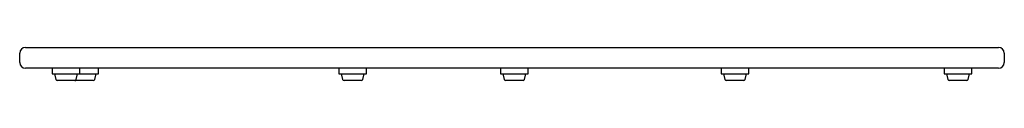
# Model space of a CAD drawing. Header units: millimetres. Extents: x 3329.241 to 3330.091, y 2422.911 to 2422.94.
import ezdxf

# ---------------------------------------------------------------- set-up
doc = ezdxf.new("R2010")
doc.units = ezdxf.units.MM
doc.layers.add('SANINDUSA', color=3, linetype='Continuous')

msp = doc.modelspace()

# ---------------------------------------------------------------- linework, layer by layer
at = {"layer": 'SANINDUSA'}
for p, q in [((3329.2409, 2422.92655), (3329.2409, 2422.93455)), ((3329.2459, 2422.93955), (3329.2579, 2422.93955)), ((3329.2579, 2422.93955), (3330.0739, 2422.93955)), ((3330.0739, 2422.93955), (3330.0859, 2422.93955)), ((3330.0909, 2422.93455), (3330.0909, 2422.92655)), ((3329.2579, 2422.92155), (3329.2459, 2422.92155)), ((3330.0739, 2422.92155), (3329.2579, 2422.92155)), ((3329.2689, 2422.92155), (3329.2689, 2422.91662)), ((3329.2689, 2422.91662), (3329.2809, 2422.91662)), ((3329.2709, 2422.91662), (3329.27216, 2422.91176)), ((3329.2809, 2422.91662), (3329.2929, 2422.91662)), ((3329.28964, 2422.91176), (3329.2909, 2422.91662)), ((3329.2929, 2422.91662), (3329.2929, 2422.92155)), ((3329.2929, 2422.91662), (3329.2969, 2422.91662)), ((3329.2969, 2422.91662), (3329.3089, 2422.91662)), ((3329.30564, 2422.91176), (3329.3069, 2422.91662)), ((3329.3089, 2422.91662), (3329.3089, 2422.92155)), ((3329.5164, 2422.92155), (3329.5164, 2422.91662)), ((3329.5164, 2422.91662), (3329.5284, 2422.91662)), ((3329.5184, 2422.91662), (3329.51966, 2422.91176)), ((3329.5284, 2422.91662), (3329.5404, 2422.91662)), ((3329.53714, 2422.91176), (3329.5384, 2422.91662)), ((3329.5404, 2422.91662), (3329.5404, 2422.92155)), ((3329.6559, 2422.92155), (3329.6559, 2422.91662)), ((3329.6559, 2422.91662), (3329.6679, 2422.91662)), ((3329.6579, 2422.91662), (3329.65916, 2422.91176)), ((3329.6679, 2422.91662), (3329.6799, 2422.91662)), ((3329.67664, 2422.91176), (3329.6779, 2422.91662)), ((3329.6799, 2422.91662), (3329.6799, 2422.92155)), ((3329.8464, 2422.92155), (3329.8464, 2422.91662)), ((3329.8464, 2422.91662), (3329.8584, 2422.91662)), ((3329.8484, 2422.91662), (3329.84966, 2422.91176)), ((3329.8584, 2422.91662), (3329.8704, 2422.91662)), ((3329.86714, 2422.91176), (3329.8684, 2422.91662)), ((3329.8704, 2422.91662), (3329.8704, 2422.92155)), ((3330.0389, 2422.92155), (3330.0389, 2422.91662)), ((3330.0389, 2422.91662), (3330.0509, 2422.91662)), ((3330.0409, 2422.91662), (3330.04216, 2422.91176)), ((3330.0509, 2422.91662), (3330.0629, 2422.91662)), ((3330.05964, 2422.91176), (3330.0609, 2422.91662)), ((3330.0629, 2422.91662), (3330.0629, 2422.92155)), ((3330.0859, 2422.92155), (3330.0739, 2422.92155)), ((3329.2809, 2422.91083), (3329.27337, 2422.91083)), ((3329.28843, 2422.91083), (3329.2809, 2422.91083)), ((3329.2969, 2422.91083), (3329.28937, 2422.91083)), ((3329.30443, 2422.91083), (3329.2969, 2422.91083)), ((3329.5284, 2422.91083), (3329.52087, 2422.91083)), ((3329.53593, 2422.91083), (3329.5284, 2422.91083)), ((3329.6679, 2422.91083), (3329.66037, 2422.91083)), ((3329.67543, 2422.91083), (3329.6679, 2422.91083)), ((3329.8584, 2422.91083), (3329.85087, 2422.91083)), ((3329.86593, 2422.91083), (3329.8584, 2422.91083)), ((3330.0509, 2422.91083), (3330.04337, 2422.91083)), ((3330.05843, 2422.91083), (3330.0509, 2422.91083))]:
    msp.add_line(p, q, dxfattribs=at)
for centre, radius, start, end in [((3329.2459, 2422.93455), 0.005, 90, 180), ((3330.0859, 2422.93455), 0.005, 0, 90), ((3329.2459, 2422.92655), 0.005, 180, 270), ((3330.0859, 2422.92655), 0.005, 270, 0), ((3329.27337, 2422.91208), 0.00125, 194.52415, 270), ((3329.28843, 2422.91208), 0.00125, 270, 345.47585), ((3329.28937, 2422.91208), 0.00125, 248.04084, 270), ((3329.30443, 2422.91208), 0.00125, 270, 345.47585), ((3329.52087, 2422.91208), 0.00125, 194.52415, 270), ((3329.53593, 2422.91208), 0.00125, 270, 345.47585), ((3329.66037, 2422.91208), 0.00125, 194.52415, 270), ((3329.67543, 2422.91208), 0.00125, 270, 345.47585), ((3329.85087, 2422.91208), 0.00125, 194.52415, 270), ((3329.86593, 2422.91208), 0.00125, 270, 345.47585), ((3330.04337, 2422.91208), 0.00125, 194.52415, 270), ((3330.05843, 2422.91208), 0.00125, 270, 345.47585)]:
    msp.add_arc(centre, radius, start, end, dxfattribs=at)

doc.saveas('drawing.dxf')
